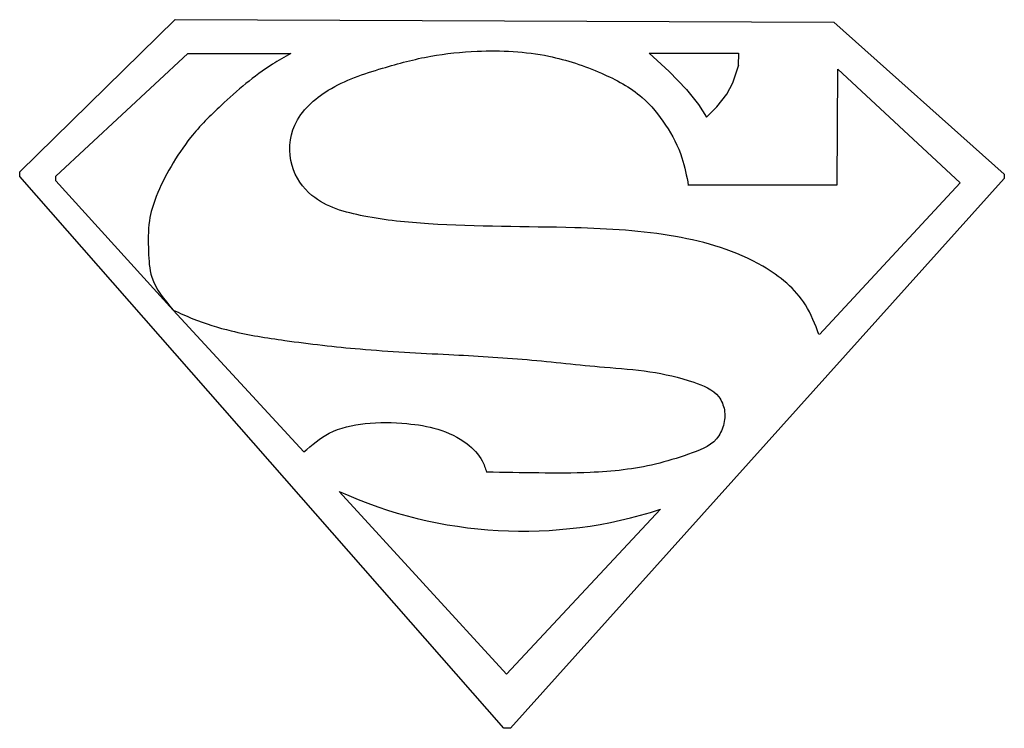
# Model space of a CAD drawing. Header units: millimetres. Extents: x 47 to 432, y 14 to 291.
import ezdxf

# ---------------------------------------------------------------- set-up
doc = ezdxf.new("R2010")
doc.units = ezdxf.units.MM

msp = doc.modelspace()

# ---------------------------------------------------------------- linework, layer by layer
for p, q in [((47.13, 231.67), (107.91, 291.25)), ((107.91, 291.25), (365.34, 290.33)), ((365.34, 290.33), (432.04, 230.8)), ((61.28, 230.07), (112.89, 278.07)), ((112.89, 278.07), (153.1, 278.07)), ((153.07, 278.05), (153.1, 278.07)), ((293.18, 278.1), (301.05, 271.02)), ((293.25, 278.1), (328.13, 278.1)), ((328.13, 278.1), (328.06, 273.33)), ((325.96, 266.48), (328.2, 273.62)), ((301.05, 271.02), (307.84, 263.88)), ((366.71, 226.67), (367, 271.86)), ((367, 271.86), (414.72, 227.41)), ((323.58, 262.07), (325.96, 266.48)), ((307.84, 263.88), (312.53, 258.1)), ((319.61, 257.09), (323.58, 262.07)), ((312.53, 258.1), (315.64, 253.05)), ((315.64, 253.05), (319.61, 257.09)), ((47.13, 229.94), (47.13, 231.67)), ((236.45, 13.96), (47.13, 229.94)), ((61.28, 228.18), (61.28, 230.07)), ((107.12, 177.63), (61.28, 228.18)), ((432.04, 229.04), (239.01, 13.96)), ((414.72, 227.41), (359.79, 168.08)), ((432.04, 230.8), (432.04, 229.04)), ((308.54, 226.67), (366.71, 226.67)), ((107.12, 177.63), (158.25, 122.09)), ((172.01, 106.64), (237.48, 35.11)), ((237.48, 35.11), (297.63, 99.65)), ((239.01, 13.96), (236.45, 13.96))]:
    msp.add_line(p, q)
msp.add_arc((243.83, 265.09), 173.97, 245.6186, 288.0157)
for points, knots in [([(153.07, 278.05), (150.67, 276.66), (140.83, 270.99), (127.74, 259.81), (114.29, 246.42), (106.21, 234.08), (100.58, 223.23), (97.15, 211.91), (97.42, 201.24), (98.03, 188.4), (103.7, 181.69), (107.12, 177.63)], [0, 0, 0, 0, 8.301162, 34.065678, 51.324757, 65.029481, 78.100944, 87.978287, 100.044786, 110.100028, 125.471963, 125.471963, 125.471963, 125.471963]), ([(359.59, 168.01), (358.06, 172.03), (353.86, 183.13), (334.42, 198.85), (302.55, 207.96), (258.29, 210.57), (217.34, 209.97), (183.02, 213.49), (162.22, 219.08), (151.68, 234.21), (153.05, 252.01), (168.39, 265.69), (187.78, 272.1), (207.3, 277.39), (229.18, 279.59), (252.12, 278.5), (273.76, 271.24), (290.09, 262.6), (300, 250.2), (306.3, 238.4), (307.84, 230.02), (308.51, 226.36)], [0, 0, 0, 0, 12.784636, 35.224263, 71.337326, 110.849695, 168.03097, 193.527376, 215.375122, 229.411535, 245.298443, 264.1801, 287.009584, 306.505894, 324.690566, 352.851783, 374.49, 392.949188, 407.156041, 421.456449, 432.584982, 432.584982, 432.584982, 432.584982]), ([(107.12, 177.63), (109.68, 176.46), (116.99, 173.08), (131.54, 168.64), (153.49, 165.19), (181.87, 161.89), (213.52, 160.31), (245.44, 158.59), (271.48, 155.44), (293.56, 153.99), (308.44, 150.46), (320, 145.88), (323.1, 138.42), (322.63, 132.45), (318.84, 124.8), (308.09, 120.95), (291.96, 115.82), (272, 113.72), (249.95, 113.82), (236.45, 114.09), (229.65, 114.22)], [0, 0, 0, 0, 8.431285, 24.161857, 45.417469, 75.01797, 109.824867, 140.482575, 170.826628, 188.679501, 206.344451, 217.665647, 223.232075, 229.272722, 235.238843, 247.754722, 261.113338, 286.915214, 307.023579, 327.409105, 327.409105, 327.409105, 327.409105]), ([(158.25, 122.09), (161.39, 124.83), (168.22, 130.78), (182.81, 133.83), (197.15, 133.64), (210.9, 131.55), (221.33, 126.64), (227.69, 120.05), (229.16, 115.72), (229.65, 114.22)], [0, 0, 0, 0, 12.306626, 26.813411, 43.19609, 55.430398, 68.228663, 77.176325, 81.867767, 81.867767, 81.867767, 81.867767])]:
    msp.add_open_spline(points, degree=3, knots=knots)

doc.saveas('drawing.dxf')
